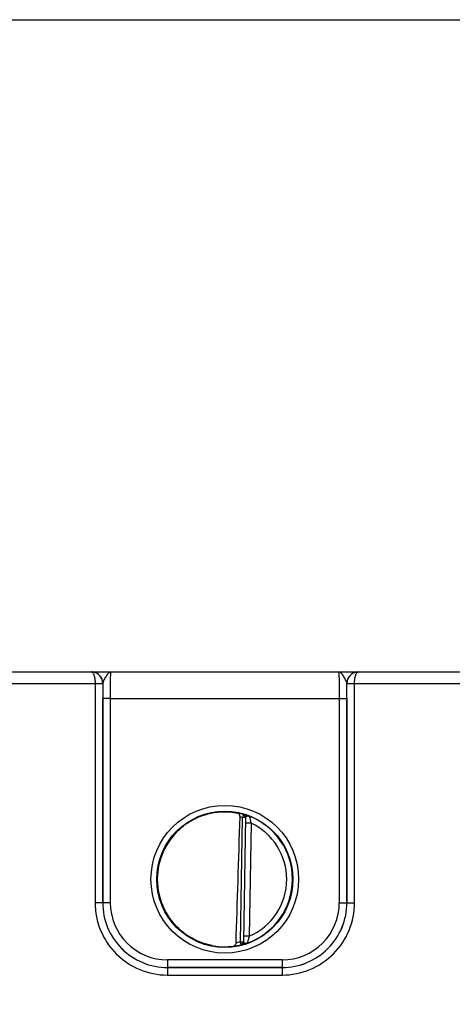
# Model space of a CAD drawing. Header units: inches. Extents: x 0 to 34, y 0 to 22.
# Tile 80 of 133: x 15.7 to 16.8, y 10.5 to 13.1. Entities that reach past the tile are written whole.
import ezdxf

# ---------------------------------------------------------------- set-up
doc = ezdxf.new("R2010")
doc.units = ezdxf.units.IN
doc.header["$LTSCALE"] = 1.87
doc.header["$MEASUREMENT"] = 0
doc.layers.get('0').update_dxf_attribs({"linetype": 'CONTINUOUS'})
doc.layers.add('DIMENSIONS', color=7, linetype='CONTINUOUS')
doc.styles.get("Standard").update_dxf_attribs({"font": 'txt', "width": 0.8})
doc.dimstyles.new('DIMSTYLE_2', dxfattribs={"dimtxt": 0.125, "dimasz": 0.18, "dimexe": 0.125, "dimexo": 0.0625, "dimgap": 0.0625, "dimtad": 0, "dimtih": 1, "dimtoh": 1, "dimzin": 4, "dimdsep": 46, "dimtxsty": 'STANDARD', "dimblk": '_FILLED', "dimblk1": '_FILLED', "dimblk2": '_FILLED', "dimcen": 0.09, "dimadec": 0, "dimazin": 0, "dimtp": 0.01, "dimtm": 0.01, "dimtfac": 1, "dimtofl": 0, "dimtmove": 0, "dimatfit": 3, "dimldrblk": '_FILLED', "dimfxl": 1, "dimtolj": 1, "dimtzin": 4, "dimarcsym": 0})

# ---------------------------------------------------------------- blocks, each defined once
blk = doc.blocks.new('_FILLED')
at = {"color": 0, "linetype": 'ByBlock'}
blk.add_solid([(0, 0), (-1, 0.1736), (-1, -0.1736)], dxfattribs=at)
blk = doc.blocks.new('*D6')
at = {"layer": 'DIMENSIONS', "color": 2, "linetype": 'Continuous', "transparency": 16777216}
for p, q in [((14.7719, 13.0761), (25.9678, 13.0761)), ((25.8428, 13.0761), (25.8428, 10.9081)), ((25.8428, 8.3027), (25.8428, 10.6581)), ((24.2734, 8.3027), (25.9678, 8.3027))]:
    blk.add_line(p, q, dxfattribs=at)
at = {"layer": 'DIMENSIONS', "color": 2, "linetype": 'Continuous', "transparency": 16777216, "xscale": 0.18, "yscale": 0.18, "zscale": 0.18}
for p, rotation in [((25.8428, 13.0761), 90), ((25.8428, 8.3027), 270)]:
    blk.add_blockref('_FILLED', p, dxfattribs=dict(at, rotation=rotation))
at = {"layer": 'DIMENSIONS', "color": 2, "linetype": 'Continuous', "transparency": 16777216, "insert": (25.8428, 10.8456), "char_height": 0.125, "width": 1.225, "attachment_point": 2, "line_spacing_factor": 0.9}
blk.add_mtext('4.77{\\Ftxt.shx;\\W1.000000;\\H0.125000; }[121.2]', dxfattribs=at)

msp = doc.modelspace()

# ---------------------------------------------------------------- linework, layer by layer
at = {"color": 7, "linetype": 'Continuous'}
for p, q in [((15.6141, 11.3646), (15.8546, 11.3646)), ((15.8547, 11.3646), (16.5549, 11.3646)), ((16.555, 11.3646), (16.9096, 11.3646)), ((15.6141, 11.3348), (15.8644, 11.3348)), ((15.8644, 11.3348), (15.8644, 10.7593)), ((15.8644, 11.3348), (15.8844, 11.3348)), ((15.8644, 11.3347), (15.8834, 11.3347)), ((15.8834, 11.3347), (15.8844, 11.3346)), ((15.8844, 11.3346), (15.8844, 10.7592)), ((15.8847, 11.3346), (15.8844, 11.3346)), ((15.885, 11.3365), (15.8847, 11.3346)), ((16.5249, 11.3346), (16.5246, 11.3365)), ((16.5252, 11.3346), (16.5249, 11.3346)), ((16.5252, 11.3348), (16.5452, 11.3348)), ((16.5252, 11.3346), (16.5262, 11.3347)), ((16.5252, 10.7592), (16.5252, 11.3346)), ((16.5262, 11.3347), (16.5452, 11.3347)), ((16.5452, 10.7593), (16.5452, 11.3348)), ((16.5452, 11.3348), (16.9194, 11.3348)), ((15.8845, 10.7593), (15.8846, 11.2954)), ((15.9046, 11.2953), (15.8846, 11.2954)), ((15.9045, 10.7591), (15.9046, 11.2953)), ((15.9046, 11.2953), (16.505, 11.2953)), ((16.505, 11.2953), (16.525, 11.2954)), ((16.505, 11.2953), (16.5051, 10.7591)), ((16.525, 11.2954), (16.5251, 10.7593)), ((16.2456, 10.6568), (16.2513, 10.9831)), ((16.2534, 10.9906), (16.2513, 10.9831)), ((16.2591, 10.9829), (16.2513, 10.9831)), ((16.2534, 10.991), (16.2534, 10.9906)), ((16.2591, 10.9833), (16.2534, 10.6563)), ((16.2739, 10.9679), (16.2589, 10.9681)), ((16.2739, 10.9679), (16.2687, 10.6712)), ((15.8844, 10.7592), (15.8644, 10.7593)), ((15.8845, 10.7593), (15.8844, 10.7592)), ((15.9045, 10.7591), (15.8845, 10.7593)), ((16.5051, 10.7591), (16.5251, 10.7593)), ((16.5251, 10.7593), (16.5252, 10.7592)), ((16.5252, 10.7592), (16.5452, 10.7593)), ((16.2687, 10.6712), (16.2537, 10.6714)), ((16.2475, 10.6491), (16.2456, 10.6568)), ((16.2456, 10.6568), (16.2534, 10.6566)), ((16.2475, 10.6488), (16.25, 10.6492)), ((16.2475, 10.6491), (16.2475, 10.6488)), ((16.2534, 10.6563), (16.2538, 10.6554)), ((16.2538, 10.6554), (16.255, 10.6545)), ((16.0544, 10.6091), (16.0544, 10.5893)), ((16.3552, 10.6091), (16.0544, 10.6091)), ((16.3552, 10.6091), (16.3552, 10.5893)), ((16.0544, 10.5893), (16.0543, 10.5892)), ((16.0543, 10.5892), (16.0543, 10.5693)), ((16.0543, 10.5892), (16.3553, 10.5892)), ((16.0543, 10.5693), (16.3553, 10.5693)), ((16.3552, 10.5893), (16.0544, 10.5893)), ((16.3552, 10.5893), (16.3553, 10.5892)), ((16.3553, 10.5892), (16.3553, 10.5693))]:
    msp.add_line(p, q, dxfattribs=at)
for centre, radius in [((16.2048, 10.8208), 0.1937), ((16.2048, 10.8206), 0.1787)]:
    msp.add_circle(centre, radius, dxfattribs=at)
for centre, radius, start, end in [((15.8546, 11.3614), 0.00327, 87.8599, 89.9826), ((15.8547, 11.3347), 0.03, 86.0277, 89.9977), ((15.8547, 11.3346), 0.03, 82.5038, 86.0291), ((15.8547, 11.3347), 0.03, 0.2853, 82.4956), ((16.5549, 11.3347), 0.03, 97.5223, 179.7147), ((16.5549, 11.3346), 0.03, 94.3237, 97.5143), ((16.5549, 11.3346), 0.03, 90.0026, 94.3251), ((16.555, 11.3614), 0.00327, 90.0179, 92.1395), ((15.8544, 11.3346), 0.03, 359.9986, 0.2485), ((20.6778, 11.295), 4.7932, 179.5265, 179.9953), ((15.8548, 11.3346), 0.0299, 0, 0.29), ((16.5548, 11.3346), 0.0299, 179.71, 180), ((11.9874, 11.2961), 4.5376, 359.9915, 0.4867), ((16.5552, 11.3346), 0.03, 179.7515, 180.0014), ((16.2048, 10.8207), 0.1772, 97.5897, 260.4103), ((16.205, 10.8198), 0.1781, 97.6098, 99.3988), ((16.2048, 10.8209), 0.1766, 74.0133, 78.9223), ((16.2047, 10.8206), 0.169, 74.0143, 76.3145), ((16.2513, 10.9834), 0.00787, 359.0028, 74.0573), ((16.2513, 10.9831), 0.00787, 1.6021, 74.0232), ((16.2513, 10.9831), 0.00784, 359.0019, 1.612), ((16.2048, 10.8207), 0.1776, 359.9911, 68.799), ((16.5554, 11.0521), 0.2939, 192.9473, 196.6544), ((16.2048, 10.8207), 0.1626, 359.9909, 64.8568), ((16.2031, 10.8207), 0.1755, 180.0274, 181.9215), ((16.2048, 10.8207), 0.1776, 289.1913, 359.9989), ((16.2048, 10.8206), 0.1626, 293.1309, 0.0029), ((16.0543, 10.7593), 0.1899, 179.9889, 270.0019), ((16.0543, 10.7592), 0.1699, 179.9848, 270.0049), ((16.0544, 10.7593), 0.17, 179.9855, 269.9982), ((16.0544, 10.7591), 0.15, 179.9812, 270.0003), ((16.3552, 10.7593), 0.17, 270.0018, 0.0145), ((16.3552, 10.7591), 0.15, 269.9997, 0.0188), ((16.3553, 10.7593), 0.1899, 269.9981, 0.0111), ((16.3553, 10.7592), 0.1699, 269.9951, 0.0152), ((16.205, 10.8219), 0.1784, 259.0718, 260.3997), ((16.2035, 10.8119), 0.1683, 260.3451, 277.8085), ((16.2048, 10.8205), 0.1767, 277.0182, 283.9844), ((16.2047, 10.8208), 0.169, 280.1153, 283.9841), ((16.2456, 10.6564), 0.00787, 283.9402, 358.9971), ((16.2456, 10.6568), 0.00787, 283.9738, 356.3969), ((16.2456, 10.6568), 0.00784, 356.3871, 358.9981)]:
    msp.add_arc(centre, radius, start, end, dxfattribs=at)
msp.add_ellipse((16.2264, 13.578), major_axis=(0.078, 4.4688), ratio=0.01745, start_param=-2.283644, end_param=-2.189561, dxfattribs=at)
for points, knots in [([(15.8844, 11.3348), (15.8844, 11.3388), (15.8828, 11.3467), (15.876, 11.3567), (15.8661, 11.3632), (15.8584, 11.3646), (15.8546, 11.3646)], [0, 0, 0, 0, 0.256485, 0.508951, 0.756192, 1, 1, 1, 1]), ([(15.8547, 11.3646), (15.8554, 11.3646), (15.8568, 11.3641), (15.8586, 11.3622), (15.8602, 11.3595), (15.8616, 11.3558), (15.8628, 11.3514), (15.8641, 11.3443), (15.8644, 11.3387), (15.8644, 11.3348)], [0, 0, 0, 0, 0.058927, 0.132934, 0.228657, 0.347601, 0.48839, 0.647641, 1, 1, 1, 1]), ([(15.9061, 11.3646), (15.9052, 11.3646), (15.9031, 11.3642), (15.9002, 11.3623), (15.8974, 11.3594), (15.8945, 11.3557), (15.8917, 11.3513), (15.889, 11.3465), (15.8866, 11.3416), (15.8853, 11.3382), (15.885, 11.3365)], [0, 0, 0, 0, 0.078588, 0.169207, 0.278209, 0.406365, 0.550534, 0.704449, 0.858575, 1, 1, 1, 1]), ([(15.9046, 11.2953), (15.9046, 11.2998), (15.9046, 11.3087), (15.9047, 11.3215), (15.9048, 11.3317), (15.9049, 11.3392), (15.905, 11.3442), (15.9051, 11.3488), (15.9053, 11.3528), (15.9054, 11.3563), (15.9055, 11.3592), (15.9056, 11.3612), (15.9057, 11.3625), (15.9058, 11.3633), (15.9059, 11.3638), (15.906, 11.3643), (15.906, 11.3645), (15.9061, 11.3646), (15.9061, 11.3646)], [0, 0, 0, 0, 0.195368, 0.382973, 0.55569, 0.634386, 0.706958, 0.772718, 0.831042, 0.881376, 0.923246, 0.956259, 0.969347, 0.980118, 0.98855, 0.994633, 0.998383, 1, 1, 1, 1]), ([(16.5035, 11.3646), (16.5035, 11.3646), (16.5036, 11.3645), (16.5036, 11.3643), (16.5037, 11.3638), (16.5038, 11.3633), (16.5039, 11.3625), (16.504, 11.3612), (16.5041, 11.3592), (16.5042, 11.3563), (16.5043, 11.3528), (16.5045, 11.3488), (16.5046, 11.3442), (16.5047, 11.3392), (16.5048, 11.3317), (16.5049, 11.3215), (16.505, 11.3087), (16.505, 11.2998), (16.505, 11.2953)], [0, 0, 0, 0, 0.00163, 0.005392, 0.011478, 0.019909, 0.030679, 0.043767, 0.07678, 0.118649, 0.168982, 0.227304, 0.293062, 0.365632, 0.444325, 0.617036, 0.804634, 1, 1, 1, 1]), ([(16.5246, 11.3365), (16.5243, 11.3382), (16.523, 11.3416), (16.5206, 11.3465), (16.5179, 11.3513), (16.5151, 11.3557), (16.5122, 11.3594), (16.5094, 11.3623), (16.5065, 11.3642), (16.5044, 11.3646), (16.5035, 11.3646)], [0, 0, 0, 0, 0.141441, 0.295582, 0.449506, 0.593675, 0.721824, 0.830811, 0.921417, 1, 1, 1, 1]), ([(16.555, 11.3646), (16.5512, 11.3646), (16.5435, 11.3632), (16.5336, 11.3567), (16.5268, 11.3467), (16.5252, 11.3388), (16.5252, 11.3348)], [0, 0, 0, 0, 0.243807, 0.491046, 0.743515, 1, 1, 1, 1]), ([(16.5452, 11.3348), (16.5452, 11.3387), (16.5455, 11.3443), (16.5468, 11.3514), (16.548, 11.3558), (16.5494, 11.3595), (16.551, 11.3622), (16.5528, 11.3641), (16.5542, 11.3646), (16.5549, 11.3646)], [0, 0, 0, 0, 0.35236, 0.511612, 0.652403, 0.771347, 0.867068, 0.941073, 1, 1, 1, 1]), ([(16.0276, 10.8222), (16.0277, 10.8325), (16.0297, 10.8532), (16.038, 10.8831), (16.0514, 10.9112), (16.0695, 10.9365), (16.0917, 10.9583), (16.1173, 10.9758), (16.1456, 10.9887), (16.1657, 10.9938), (16.1759, 10.9955)], [0, 0, 0, 0, 0.124994, 0.249987, 0.374981, 0.49998, 0.624979, 0.749984, 0.87499, 1, 1, 1, 1]), ([(16.1814, 10.9964), (16.1867, 10.9971), (16.2058, 10.9987), (16.2252, 10.9971), (16.2387, 10.9942)], [0, 0, 0, 0, 0.279236, 1, 1, 1, 1]), ([(16.2447, 10.9848), (16.2447, 10.986), (16.2445, 10.9883), (16.2432, 10.9912), (16.2412, 10.9933), (16.2396, 10.994), (16.2387, 10.9942)], [0, 0, 0, 0, 0.29813, 0.561485, 0.78951, 1, 1, 1, 1]), ([(16.269, 10.9863), (16.268, 10.9867), (16.2659, 10.9874), (16.263, 10.9884), (16.2603, 10.9892), (16.258, 10.9899), (16.2564, 10.9904), (16.2553, 10.9907), (16.2546, 10.9908), (16.2542, 10.9909), (16.2538, 10.991), (16.2536, 10.991), (16.2534, 10.991), (16.2534, 10.991)], [0, 0, 0, 0, 0.209002, 0.401143, 0.572522, 0.719607, 0.838965, 0.887207, 0.927301, 0.958883, 0.981641, 0.995322, 1, 1, 1, 1]), ([(16.269, 10.9863), (16.268, 10.9866), (16.2663, 10.9867), (16.2642, 10.9862), (16.2627, 10.9858), (16.2613, 10.9853), (16.26, 10.9847), (16.2592, 10.9839), (16.2591, 10.9833)], [0, 0, 0, 0, 0.296253, 0.448699, 0.596767, 0.731961, 0.846449, 1, 1, 1, 1]), ([(16.1712, 10.6468), (16.1615, 10.6487), (16.1422, 10.6541), (16.1152, 10.6669), (16.0907, 10.6841), (16.0694, 10.7052), (16.052, 10.7295), (16.0388, 10.7564), (16.0304, 10.7851), (16.0281, 10.8049), (16.0277, 10.8148)], [0, 0, 0, 0, 0.125009, 0.250015, 0.37502, 0.500019, 0.625017, 0.750011, 0.875004, 1, 1, 1, 1]), ([(16.2687, 10.6712), (16.268, 10.6691), (16.266, 10.6631), (16.2643, 10.657), (16.2632, 10.653)], [0, 0, 0, 0, 0.346234, 1, 1, 1, 1]), ([(16.2264, 10.6452), (16.2273, 10.6453), (16.2293, 10.6459), (16.2319, 10.6478), (16.2338, 10.6507), (16.2344, 10.6531), (16.2344, 10.6544)], [0, 0, 0, 0, 0.224287, 0.456533, 0.713042, 1, 1, 1, 1]), ([(16.25, 10.6492), (16.2512, 10.6495), (16.2535, 10.6509), (16.2547, 10.6532), (16.255, 10.6545)], [0, 0, 0, 0, 0.490097, 1, 1, 1, 1]), ([(16.25, 10.6492), (16.2519, 10.6496), (16.2563, 10.6507), (16.2607, 10.6521), (16.2632, 10.653)], [0, 0, 0, 0, 0.415281, 1, 1, 1, 1]), ([(16.255, 10.6545), (16.2556, 10.6542), (16.2568, 10.6536), (16.2595, 10.6528), (16.2618, 10.6525), (16.2632, 10.653)], [0, 0, 0, 0, 0.226855, 0.484828, 1, 1, 1, 1])]:
    msp.add_open_spline(points, degree=3, knots=knots, dxfattribs=at)

# ---------------------------------------------------------------- dimensions: what is measured, and where the dimension line sits
at = {"layer": 'DIMENSIONS', "color": 2, "linetype": 'Continuous'}
dim = msp.add_linear_dim(base=(25.8428, 13.0761), p1=(24.2109, 8.3027), p2=(14.7094, 13.0761), angle=90, dimstyle='DIMSTYLE_2', dxfattribs=at)
dim.commit()
dim.dimension.update_dxf_attribs({"geometry": '*D6', "text_midpoint": (25.8428, 10.7831), "dimtype": 160})

doc.saveas('drawing.dxf')
